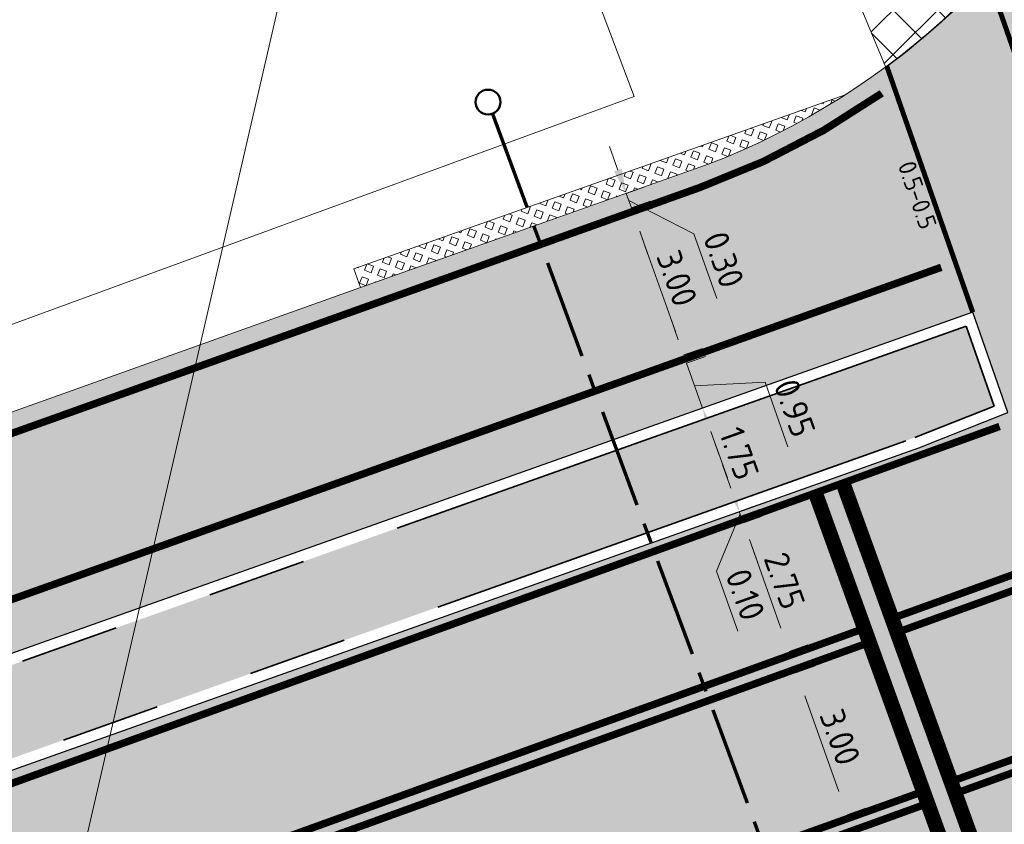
# Model space of a CAD drawing. Header units: metres. Extents: x 39929 to 50394, y 387420 to 399996.
# Tile 10 of 96: x 46617 to 46637, y 390915 to 390931. Entities that reach past the tile are written whole.
import ezdxf
from ezdxf.enums import TextEntityAlignment as Align

# ---------------------------------------------------------------- set-up
doc = ezdxf.new("R2010")
doc.units = ezdxf.units.M
for name, pattern in [('VH-RWSBAND-SO', [24, 10, -2, 2, -2, 2, -2, 2, -2]), ('VW-33_STREEP', [6, 3, -3]), ('VW-5050_STREEP', [1, 0.5, -0.5]), ('XX-CENTER', [8, 5, -1, 1, -1]), ('ZZ-CENTER-SO', [8, 5, -1, 1, -1])]:
    doc.linetypes.add(name, pattern=pattern)
for name, color, linetype, lineweight in [('B-WE-VH-GESLOTENVERHARDING_ASFALT-G', 10, 'Continuous', 18), ('N-WE-VH-HALFVERHARDING_GRASBETONSTEEN-A', 132, 'Continuous', 18), ('N-WE-VH-KANTOPSLUITING_TROTTOIRBAND_RWS_110 220-G', 210, 'VH-RWSBAND-SO', 35), ('N-WE-VH-KANTVERHARDING-SD', 7, 'Continuous', 25), ('N-WE-VH-VERHARDING_ASFALT_ROOD-A', 13, 'Continuous', 18), ('N-WE-VW-MARKERING_DWARS_OVERSTEEK_KANALISATIESTREEP50_010-G', 7, 'VW-5050_STREEP', 13), ('N-WE-VW-MARKERING_DWARS_STOPSTREEP_030-G', 7, 'Continuous', 25), ('N-WE-VW-MARKERING_LANGS_STREEP_33_015-G', 7, 'VW-33_STREEP', 35), ('N-WE-VW-MARKERING_LANGS_STREEP_DOORGETROKKEN_015-G', 7, 'Continuous', 35), ('Topo', 7, 'Continuous', 18), ('X-XX-AL-500-T25', 7, 'Continuous', 25), ('X-XX-AL-GRENS_WERK-G', 7, 'ZZ-WERKGRENS-SO', 18), ('X-XX-AL-T18', 10, 'Continuous', 18), ('X-XX-AL-T25', 7, 'Continuous', 25), ('X-XX-AL-T50', 7, 'Continuous', 50), ('X-XX-AL-TEKENBLAD_KADER_BLAD1-VIEWPORT-G', 1, 'Continuous', 18), ('X-XX-AL-VERWIJZING_DOORSNEDE-G', 7, 'ZZ-CENTER-SO', 18), ('X-XX-AL_500-M', 7, 'Continuous', 18)]:
    doc.layers.add(name, color=color, linetype=linetype, lineweight=lineweight)
doc.layers.add('B-WE-VW-MARKERING_PIJL-T', color=7, linetype='Continuous')
doc.layers.add('N-WE-VH-VERHARDING_ASFALT-A', color=251, linetype='Continuous', lineweight=18, transparency=0.25)
doc.layers.add('N-WE-VH-VERHARDING_ASFALT_FIETSPAD-A', color=151, linetype='Continuous', lineweight=18, transparency=0.25)
doc.styles.add('NLCS-ISO', font='NLCS-ISO.ttf')
doc.styles.add('NLCS-ISO-ANNOTATIVE-T25', font='NLCS-ISO.ttf', dxfattribs={"height": 2.5})
doc.styles.add('NLCS-ISO-T25', font='NLCS-ISO.ttf', dxfattribs={"height": 2.5})
doc.linetypes.add('ZZ-WERKGRENS-SO', pattern='A,2,-3,[137,NLCS.SHX,S=0.05,R=0,X=-0.55,Y=-0.675],-3,2', length=10)
doc.dimstyles.new('NLCS-ANNOTATIVE-T25-PIJL_l2_h1', dxfattribs={"dimtxt": 2.5, "dimasz": 2.5, "dimexe": 2, "dimexo": 2, "dimgap": 0.7, "dimtad": 1, "dimzin": 0, "dimdsep": 46, "dimtxsty": 'NLCS-ISO-ANNOTATIVE-T25', "dimcen": 0, "dimdle": 2, "dimclrd": 256, "dimclre": 256, "dimclrt": 256, "dimadec": 1, "dimazin": 0, "dimtfac": 1, "dimtofl": 0, "dimtmove": 1, "dimatfit": 0, "dimfxl": 2, "dimfxlon": 1, "dimtfillclr": 256, "dimtolj": 1, "dimtzin": 0, "dimlwd": 18, "dimlwe": 18, "dimarcsym": 0})
picture_1 = doc.add_image_def('image1.tif', size_in_pixel=(8000, 10000))

# ---------------------------------------------------------------- blocks, each defined once
blk = doc.blocks.new('vobul')
at = {"layer": 'B-WE-VW-MARKERING_PIJL-T'}
blk.add_hatch(color=256, dxfattribs=at).paths.add_polyline_path([(0, 0.07500000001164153), (4.599999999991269, 0.07500000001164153), (5.199999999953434, 0.6749999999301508), (3.999999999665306, 0.6749999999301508), (5.69999999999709, 0.9750000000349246), (7.499999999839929, 0.6749999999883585), (6.200000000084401, 0.6750000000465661), (5.449999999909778, -0.07500000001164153), (0, -0.07500000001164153)])
blk = doc.blocks.new('dwpbol2')
at = {"layer": 'X-XX-AL-VERWIJZING_DOORSNEDE-G', "linetype": 'Continuous', "lineweight": 50}
blk.add_circle((-0.2533393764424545, 0), 0.2533393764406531, dxfattribs=at)
blk = doc.blocks.new('*U156')
at = {"layer": 'X-XX-AL-VERWIJZING_DOORSNEDE-G', "color": 7, "linetype": 'XX-CENTER', "lineweight": 70, "ltscale": 2, "extrusion": (-0.9379811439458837, -0.3466862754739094, 0)}
blk.add_lwpolyline([(8.793565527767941e-13, 0), (119.6965897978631, 0), (132.1493305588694, 0)], dxfattribs=at)
at = {"layer": 'X-XX-AL-T25', "color": 7, "linetype": 'Continuous', "lineweight": 25, "xscale": 4.934092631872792, "yscale": 4.934092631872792, "zscale": 4.934092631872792, "rotation": 290.2847663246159}
blk.add_blockref('dwpbol2', (9.094947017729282e-12, 0), dxfattribs=at)
at = {"layer": 'X-XX-AL-T18', "style": 'NLCS-ISO'}
blk.add_attdef('777.07m.', (1.109414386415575, 0.1701726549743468), '', height=1.8, rotation=290.2847632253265, dxfattribs=at)
at = {"layer": 'X-XX-AL-T50', "style": 'NLCS-ISO'}
blk.add_attdef('77', text='', height=4.999999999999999, rotation=290.2847632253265, dxfattribs=at).set_placement((59.88407637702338, -118.7532861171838), align=Align.MIDDLE_CENTER)
blk = doc.blocks.new('*D194')
at = {"layer": 'Defpoints', "color": 0, "transparency": 16777216}
for p in [(46629.2487107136, 390927.0815735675), (46630.25350813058, 390924.2547364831), (46630.25350813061, 390924.2547364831)]:
    blk.add_point(p, dxfattribs=at)
at = {"layer": 'X-XX-AL_500-M', "lineweight": 18, "transparency": 16777216}
for p, q in [((46629.24871071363, 390927.0815735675), (46629.62560922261, 390927.2155418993)), ((46629.41617112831, 390926.6104504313), (46630.08604771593, 390924.7258596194)), ((46630.25350813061, 390924.2547364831), (46630.6304066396, 390924.3887048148))]:
    blk.add_line(p, q, dxfattribs=at)
at = {"layer": 'X-XX-AL_500-M', "transparency": 16777216}
for points in [[(46629.49469165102, 390926.6383605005), (46629.33765060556, 390926.5825403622), (46629.24871071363, 390927.0815735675)], [(46630.16456823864, 390924.7537696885), (46630.00752719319, 390924.6979495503), (46630.25350813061, 390924.2547364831)]]:
    blk.add_solid(points, dxfattribs=at)
at = {"layer": 'X-XX-AL_500-M', "transparency": 16777216, "insert": (46630.1185854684, 390925.7987741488), "char_height": 0.5, "attachment_point": 5, "rotation": 289.5677236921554, "style": 'NLCS-ISO-ANNOTATIVE-T25'}
blk.add_mtext('\\A1;3.00', dxfattribs=at)
blk = doc.blocks.new('*D195')
at = {"layer": 'Defpoints', "color": 0, "transparency": 16777216}
for p in [(46630.31272094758, 390924.0881506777), (46630.63428082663, 390923.1822667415), (46630.63428082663, 390923.1822667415)]:
    blk.add_point(p, dxfattribs=at)
at = {"layer": 'X-XX-AL_500-M', "lineweight": 18, "transparency": 16777216}
for p, q in [((46630.14546188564, 390924.5593453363), (46629.97820282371, 390925.0305399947)), ((46630.31272094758, 390924.0881506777), (46630.68967667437, 390924.2219579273)), ((46630.31272094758, 390924.0881506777), (46630.63428082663, 390923.1822667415)), ((46630.47350088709, 390923.6352087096), (46631.89163375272, 390923.7056585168)), ((46631.89163375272, 390923.7056585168), (46632.35326876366, 390922.4051612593)), ((46630.63428082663, 390923.1822667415), (46631.01123655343, 390923.3160739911)), ((46630.80153988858, 390922.711072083), (46630.9687989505, 390922.2398774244))]:
    blk.add_line(p, q, dxfattribs=at)
at = {"layer": 'X-XX-AL_500-M', "transparency": 16777216}
for points in [[(46630.22399432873, 390924.5872218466), (46630.06692944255, 390924.5314688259), (46630.31272094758, 390924.0881506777)], [(46630.88007233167, 390922.7389485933), (46630.72300744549, 390922.6831955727), (46630.63428082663, 390923.1822667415)]]:
    blk.add_solid(points, dxfattribs=at)
at = {"layer": 'X-XX-AL_500-M', "transparency": 16777216, "insert": (46632.48998309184, 390923.1858719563), "char_height": 0.5, "attachment_point": 5, "rotation": 289.5432379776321, "style": 'NLCS-ISO-ANNOTATIVE-T25'}
blk.add_mtext('\\A1;0.95', dxfattribs=at)
blk = doc.blocks.new('*D196')
at = {"layer": 'Defpoints', "color": 0, "transparency": 16777216}
for p in [(46631.37370589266, 390921.1020123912), (46631.40706470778, 390921.0093892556), (46631.40706470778, 390921.0093892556)]:
    blk.add_point(p, dxfattribs=at)
at = {"layer": 'X-XX-AL_500-M', "lineweight": 18, "transparency": 16777216}
for p, q in [((46631.20428102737, 390921.5724326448), (46631.03485616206, 390922.0428528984)), ((46631.37370589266, 390921.1020123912), (46631.75004209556, 390921.2375522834)), ((46631.37370589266, 390921.1020123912), (46631.40706470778, 390921.0093892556)), ((46631.40706470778, 390921.0093892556), (46631.78340091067, 390921.1449291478)), ((46631.39038530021, 390921.0557008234), (46630.91152235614, 390919.8976335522)), ((46631.57648957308, 390920.538969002), (46631.74591443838, 390920.0685487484)), ((46630.91152235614, 390919.8976335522), (46631.34525001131, 390918.6933577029))]:
    blk.add_line(p, q, dxfattribs=at)
at = {"layer": 'X-XX-AL_500-M', "transparency": 16777216}
for points in [[(46631.28268440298, 390921.6006701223), (46631.12587765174, 390921.5441951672), (46631.37370589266, 390921.1020123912)], [(46631.65489294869, 390920.5672064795), (46631.49808619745, 390920.5107315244), (46631.40706470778, 390921.0093892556)]]:
    blk.add_solid(points, dxfattribs=at)
at = {"layer": 'X-XX-AL_500-M', "transparency": 16777216, "insert": (46631.49531398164, 390919.4276470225), "char_height": 0.5, "attachment_point": 5, "rotation": 289.80680893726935, "style": 'NLCS-ISO-ANNOTATIVE-T25'}
blk.add_mtext('\\A1;0.10', dxfattribs=at)
blk = doc.blocks.new('*D197')
at = {"layer": 'Defpoints', "color": 0, "transparency": 16777216}
for p in [(46631.45582430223, 390920.8722119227), (46632.37629674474, 390918.2826096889), (46632.37629674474, 390918.2826096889)]:
    blk.add_point(p, dxfattribs=at)
at = {"layer": 'X-XX-AL_500-M', "lineweight": 18, "transparency": 16777216}
for p, q in [((46631.45582430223, 390920.8722119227), (46631.83272281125, 390921.0061802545)), ((46631.62328471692, 390920.4010887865), (46632.20883633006, 390918.7537328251)), ((46632.37629674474, 390918.2826096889), (46632.75319525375, 390918.4165780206))]:
    blk.add_line(p, q, dxfattribs=at)
at = {"layer": 'X-XX-AL_500-M', "transparency": 16777216}
for points in [[(46631.70180523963, 390920.4289988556), (46631.5447641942, 390920.3731787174), (46631.45582430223, 390920.8722119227)], [(46632.28735685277, 390918.7816428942), (46632.13031580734, 390918.725822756), (46632.37629674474, 390918.2826096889)]]:
    blk.add_solid(points, dxfattribs=at)
at = {"layer": 'X-XX-AL_500-M', "transparency": 16777216, "insert": (46632.28353656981, 390919.7080299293), "char_height": 0.5, "attachment_point": 5, "rotation": 289.5677236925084, "style": 'NLCS-ISO-ANNOTATIVE-T25'}
blk.add_mtext('\\A1;2.75', dxfattribs=at)
blk = doc.blocks.new('*D198')
at = {"layer": 'Defpoints', "color": 0, "transparency": 16777216}
for p in [(46632.52658230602, 390917.8598052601), (46633.54576839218, 390914.9924879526), (46633.54576839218, 390914.9924879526)]:
    blk.add_point(p, dxfattribs=at)
at = {"layer": 'X-XX-AL_500-M', "lineweight": 18, "transparency": 16777216}
for p, q in [((46632.52658230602, 390917.8598052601), (46632.90348081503, 390917.9937735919)), ((46632.69404272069, 390917.3886821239), (46633.3783079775, 390915.4636110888)), ((46633.54576839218, 390914.9924879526), (46633.9226669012, 390915.1264562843))]:
    blk.add_line(p, q, dxfattribs=at)
at = {"layer": 'X-XX-AL_500-M', "transparency": 16777216}
for points in [[(46632.7725632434, 390917.416592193), (46632.61552219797, 390917.3607720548), (46632.52658230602, 390917.8598052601)], [(46633.45682850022, 390915.4915211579), (46633.29978745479, 390915.4357010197), (46633.54576839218, 390914.9924879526)]]:
    blk.add_solid(points, dxfattribs=at)
at = {"layer": 'X-XX-AL_500-M', "transparency": 16777216, "insert": (46633.40365139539, 390916.5567657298), "char_height": 0.5, "attachment_point": 5, "rotation": 289.5677236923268, "style": 'NLCS-ISO-ANNOTATIVE-T25'}
blk.add_mtext('\\A1;3.00', dxfattribs=at)
blk = doc.blocks.new('*D201')
at = {"layer": 'Defpoints', "color": 0, "transparency": 16777216}
for p in [(46630.70835055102, 390922.9751099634), (46631.30041038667, 390921.3094441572), (46631.30041038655, 390921.3094441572)]:
    blk.add_point(p, dxfattribs=at)
at = {"layer": 'X-XX-AL_500-M', "lineweight": 18, "transparency": 16777216}
for p, q in [((46630.70835055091, 390922.9751099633), (46630.33145204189, 390922.8411416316)), ((46630.87581096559, 390922.5039868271), (46631.13294997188, 390921.7805672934)), ((46631.30041038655, 390921.3094441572), (46630.92351187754, 390921.1754758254))]:
    blk.add_line(p, q, dxfattribs=at)
at = {"layer": 'X-XX-AL_500-M', "transparency": 16777216}
for points in [[(46630.9543314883, 390922.5318968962), (46630.79729044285, 390922.4760767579), (46630.70835055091, 390922.9751099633)], [(46631.2114704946, 390921.8084773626), (46631.05442944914, 390921.7526572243), (46631.30041038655, 390921.3094441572)]]:
    blk.add_solid(points, dxfattribs=at)
at = {"layer": 'X-XX-AL_500-M', "transparency": 16777216, "insert": (46631.371856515, 390922.2728961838), "char_height": 0.5, "attachment_point": 5, "rotation": 289.5677236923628, "style": 'NLCS-ISO-ANNOTATIVE-T25'}
blk.add_mtext('\\A1;1.75', dxfattribs=at)
blk = doc.blocks.new('*D202')
at = {"layer": 'Defpoints', "color": 0, "transparency": 16777216}
for p in [(46629.09668056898, 390927.5092861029), (46629.19981747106, 390927.219126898), (46629.19981747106, 390927.219126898)]:
    blk.add_point(p, dxfattribs=at)
at = {"layer": 'X-XX-AL_500-M', "lineweight": 18, "transparency": 16777216}
for p, q in [((46628.9292201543, 390927.9804092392), (46628.7617597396, 390928.4515323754)), ((46629.09668056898, 390927.5092861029), (46629.47357907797, 390927.6432544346)), ((46629.09668056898, 390927.5092861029), (46629.19981747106, 390927.219126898)), ((46629.14824902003, 390927.3642065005), (46630.46108898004, 390926.6942569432)), ((46629.19981747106, 390927.219126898), (46629.57671598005, 390927.3530952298)), ((46629.36727788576, 390926.7480037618), (46629.53473830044, 390926.2768806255)), ((46630.46108898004, 390926.6942569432), (46630.92327972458, 390925.3939570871))]:
    blk.add_line(p, q, dxfattribs=at)
at = {"layer": 'X-XX-AL_500-M', "transparency": 16777216}
for points in [[(46629.00774067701, 390928.0083193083), (46628.85069963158, 390927.95249917), (46629.09668056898, 390927.5092861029)], [(46629.44579840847, 390926.7759138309), (46629.28875736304, 390926.7200936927), (46629.19981747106, 390927.219126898)]]:
    blk.add_solid(points, dxfattribs=at)
at = {"layer": 'X-XX-AL_500-M', "transparency": 16777216, "insert": (46631.05966039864, 390926.1747261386), "char_height": 0.5, "attachment_point": 5, "rotation": 289.5677236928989, "style": 'NLCS-ISO-ANNOTATIVE-T25'}
blk.add_mtext('\\A1;0.30', dxfattribs=at)

msp = doc.modelspace()

# ---------------------------------------------------------------- hatches: boundary and pattern name
at = {"layer": 'N-WE-VH-HALFVERHARDING_GRASBETONSTEEN-A'}
h = msp.add_hatch(dxfattribs=at)
h.set_pattern_fill('AVH-GRASBETONSTEEN_02-SO', color=256, scale=0.2, angle=114, style=0, pattern_type=2)
h.set_pattern_definition([(159, (46622.80113883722, 390926.8040746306), (-0.1003430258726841, -0.2614025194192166), [0.14, -0.14]), (249, (46622.80113883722, 390926.8040746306), (0.2614025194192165, -0.1003430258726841), [0.14, -0.14]), (159, (46622.75096780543, 390926.6733746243), (-0.1003430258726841, -0.2614025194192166), [0.14, -0.14]), (249, (46622.67043883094, 390926.8542456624), (0.2614025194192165, -0.1003430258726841), [0.14, -0.14])])
edge = h.paths.add_edge_path()
edge.add_arc((46625.39051364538, 390942.1091466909), 14.9999999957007, 289.4824616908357, 302.7439372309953)
edge.add_line((46633.50379574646, 390929.4927029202), (46623.61159268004, 390925.9930974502))
edge.add_line((46623.61159268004, 390925.9930974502), (46623.745, 390925.616))
edge.add_line((46623.745, 390925.616), (46630.393288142, 390927.9679923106))
at = {"layer": 'N-WE-VH-VERHARDING_ASFALT-A', "transparency": 33554508}
h = msp.add_hatch(color=256, dxfattribs=at)
h.dxf.hatch_style = 1
edge = h.paths.add_edge_path()
edge.add_line((46640.00946906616, 390979.1674107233), (46652.77501010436, 390952.8742997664))
edge.add_arc((46665.36914038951, 390958.9888629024), 13.9999999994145, 205.8969887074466, 234.5023765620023)
edge.add_arc((46670.29382563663, 390971.7654526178), 27.47393143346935, 241.6313207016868, 261.7562161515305)
edge.add_line((46666.35446906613, 390944.5754107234), (46669.86046907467, 390945.7274107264))
edge.add_line((46669.86046907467, 390945.7274107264), (46732.63946906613, 390968.3094107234))
edge.add_line((46732.63946906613, 390968.3094107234), (46763.47925983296, 390976.712603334))
edge.add_line((46763.47925983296, 390976.712603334), (46775.14476814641, 390980.6629153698))
edge.add_line((46775.14476814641, 390980.6629153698), (46780.35391681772, 390982.7094267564))
edge.add_line((46780.35391681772, 390982.7094267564), (46784.6131450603, 390972.7095501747))
edge.add_line((46784.6131450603, 390972.7095501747), (46765.25546906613, 390963.7534107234))
edge.add_line((46765.25546906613, 390963.7534107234), (46746.90346906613, 390956.3954107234))
edge.add_line((46746.90346906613, 390956.3954107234), (46715.44363848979, 390944.2899245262))
edge.add_line((46715.44363848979, 390944.2899245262), (46699.88596906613, 390938.6079107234))
edge.add_line((46699.88596906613, 390938.6079107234), (46675.75346906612, 390929.6364107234))
edge.add_arc((46683.18770045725, 390916.6688422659), 14.94742881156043, 119.8253958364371, 187.8535213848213)
edge.add_line((46668.38046906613, 390914.6264107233), (46672.62946906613, 390899.0344107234))
edge.add_arc((46652.09616324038, 390892.0147268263), 21.70006014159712, 1.3846390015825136, 18.873925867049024, ccw=False)
edge.add_arc((46684.94812169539, 390893.3246390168), 11.1858520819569, 184.0270238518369, 241.351260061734)
edge.add_line((46679.58519287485, 390883.5082098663), (46679.62881555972, 390883.4846419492))
edge.add_arc((46681.68136701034, 390887.5660925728), 4.56850157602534, 243.3022896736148, 281.6317180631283)
edge.add_line((46682.60246906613, 390883.0914107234), (46684.29597308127, 390878.8840029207))
edge.add_line((46684.29597308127, 390878.8840029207), (46679.83758672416, 390876.8336503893))
edge.add_line((46679.83758672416, 390876.8336503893), (46677.06246906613, 390875.5574107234))
edge.add_line((46677.06246906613, 390875.5574107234), (46676.30146906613, 390875.1844107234))
edge.add_line((46676.30146906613, 390875.1844107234), (46675.59546906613, 390874.7514107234))
edge.add_line((46675.59546906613, 390874.7514107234), (46674.13746906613, 390873.6954107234))
edge.add_line((46674.13746906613, 390873.6954107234), (46672.79746906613, 390872.4934107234))
edge.add_line((46672.79746906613, 390872.4934107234), (46671.58946906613, 390871.1594107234))
edge.add_line((46671.58946906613, 390871.1594107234), (46670.52646906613, 390869.7074107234))
edge.add_line((46670.52646906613, 390869.7074107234), (46669.62046906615, 390868.1524107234))
edge.add_line((46669.62046906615, 390868.1524107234), (46659.55946906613, 390871.0414107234))
edge.add_line((46659.55946906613, 390871.0414107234), (46659.93504096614, 390876.4429725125))
edge.add_line((46659.93504096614, 390876.4429725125), (46659.70446906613, 390876.4604107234))
edge.add_line((46659.70446906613, 390876.4604107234), (46662.56346906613, 390877.7984107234))
edge.add_line((46662.56346906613, 390877.7984107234), (46663.38746906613, 390877.9834107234))
edge.add_line((46663.38746906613, 390877.9834107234), (46663.52146906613, 390881.2374107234))
edge.add_arc((46634.85444241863, 390883.4367109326), 28.75126672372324, 355.6129295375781, 383.175009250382)
edge.add_line((46661.28568541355, 390894.7515123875), (46657.82958011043, 390902.0274811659))
edge.add_arc((46633.90212436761, 390891.545919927), 26.12252408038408, 23.65610213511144, 41.73996811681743)
edge.add_arc((46642.89351012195, 390899.5682105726), 14.07253798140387, 41.73996811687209, 107.8216303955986)
edge.add_line((46638.58654327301, 390912.9654625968), (46625.65689584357, 390908.2915713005))
edge.add_line((46625.65689584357, 390908.2915713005), (46614.23201399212, 390904.1616322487))
edge.add_line((46614.23201399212, 390904.1616322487), (46590.93747197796, 390895.7409728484))
edge.add_line((46590.93747197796, 390895.7409728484), (46567.17412262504, 390887.1508459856))
edge.add_line((46567.17412262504, 390887.1508459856), (46562.20546906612, 390885.5639107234))
edge.add_line((46562.20546906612, 390885.5639107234), (46548.51396906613, 390882.0149107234))
edge.add_line((46548.51396906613, 390882.0149107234), (46533.29404193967, 390878.2356543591))
edge.add_line((46533.29404193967, 390878.2356543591), (46525.73468531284, 390875.6607501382))
edge.add_line((46525.73468531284, 390875.6607501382), (46518.5480596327, 390873.0706859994))
edge.add_line((46518.5480596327, 390873.0706859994), (46511.85106108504, 390870.6584813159))
edge.add_line((46511.85106108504, 390870.6584813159), (46508.16348493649, 390880.9295022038))
edge.add_line((46508.16348493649, 390880.9295022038), (46520.29246906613, 390886.3494107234))
edge.add_line((46520.29246906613, 390886.3494107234), (46530.24546906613, 390890.8464107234))
edge.add_line((46530.24546906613, 390890.8464107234), (46534.74846906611, 390892.7974107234))
edge.add_line((46534.74846906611, 390892.7974107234), (46540.28646906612, 390894.9214107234))
edge.add_line((46540.28646906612, 390894.9214107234), (46548.46646906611, 390898.0524107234))
edge.add_line((46548.46646906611, 390898.0524107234), (46555.57196906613, 390900.7604107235))
edge.add_line((46555.57196906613, 390900.7604107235), (46568.72796906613, 390905.7084107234))
edge.add_line((46568.72796906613, 390905.7084107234), (46583.65716010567, 390911.235745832))
edge.add_line((46583.65716010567, 390911.235745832), (46593.58446906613, 390914.8034107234))
edge.add_line((46593.58446906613, 390914.8034107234), (46605.75546906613, 390919.1774107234))
edge.add_line((46605.75546906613, 390919.1774107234), (46623.74746906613, 390925.6084107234))
edge.add_line((46623.74746906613, 390925.6084107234), (46630.39575720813, 390927.9604030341))
edge.add_arc((46625.39298270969, 390942.1015574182), 14.99999999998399, 289.4824616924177, 380.32578257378)
edge.add_line((46639.45897353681, 390947.3119222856), (46636.13146906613, 390956.2949107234))
edge.add_line((46636.13146906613, 390956.2949107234), (46633.99846906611, 390962.0834107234))
edge.add_line((46633.99846906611, 390962.0834107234), (46633.52846906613, 390963.7374107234))
edge.add_line((46633.52846906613, 390963.7374107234), (46632.34396906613, 390969.5104107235))
edge.add_line((46632.34396906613, 390969.5104107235), (46631.15946906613, 390975.2834107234))
edge.add_line((46631.15946906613, 390975.2834107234), (46630.16946906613, 390979.5524107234))
edge.add_line((46630.16946906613, 390979.5524107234), (46629.70846906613, 390981.7884107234))
edge.add_line((46629.70846906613, 390981.7884107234), (46628.64646906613, 390986.0194107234))
edge.add_line((46628.64646906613, 390986.0194107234), (46627.75946906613, 390988.6734107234))
edge.add_line((46627.75946906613, 390988.6734107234), (46626.28546906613, 390992.5694107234))
edge.add_line((46626.28546906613, 390992.5694107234), (46624.91746906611, 390995.5884107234))
edge.add_line((46624.91746906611, 390995.5884107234), (46623.55246906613, 390998.6094107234))
edge.add_line((46623.55246906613, 390998.6094107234), (46622.03695151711, 391001.7043362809))
edge.add_line((46622.03695151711, 391001.7043362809), (46620.51246906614, 391004.6824107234))
edge.add_line((46620.51246906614, 391004.6824107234), (46627.09856501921, 391008.053846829))
edge.add_line((46627.09856501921, 391008.053846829), (46627.42346906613, 391007.4534107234))
edge.add_line((46627.42346906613, 391007.4534107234), (46628.55246906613, 391005.2479107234))
edge.add_line((46628.55246906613, 391005.2479107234), (46629.68146906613, 391003.0424107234))
edge.add_line((46629.68146906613, 391003.0424107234), (46630.18492426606, 391001.7906653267))
edge.add_line((46630.18492426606, 391001.7906653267), (46630.97146298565, 391000.0610896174))
edge.add_line((46630.97146298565, 391000.0610896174), (46631.87946906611, 390998.0644107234))
edge.add_line((46631.87946906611, 390998.0644107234), (46634.00046906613, 390993.0654107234))
edge.add_line((46634.00046906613, 390993.0654107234), (46634.95546906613, 390990.6304107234))
edge.add_line((46634.95546906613, 390990.6304107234), (46637.05960722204, 390985.8591926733))
edge.add_line((46637.05960722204, 390985.8591926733), (46640.00946898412, 390979.1674109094))
edge = h.paths.add_edge_path(flags=16)
edge.add_line((46672.73802029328, 390935.706963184), (46735.94370532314, 390958.4413576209))
edge.add_line((46735.94370532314, 390958.4413576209), (46738.89146906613, 390959.8394107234))
edge.add_line((46738.89146906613, 390959.8394107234), (46761.47846906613, 390970.5584107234))
edge.add_line((46761.47846906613, 390970.5584107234), (46780.67784969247, 390978.1870370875))
edge.add_arc((46781.04710602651, 390977.2577095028), 0.9999999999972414, -66.26990431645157, 111.6697607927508, ccw=False)
edge.add_line((46781.44953471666, 390976.3422581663), (46761.79546906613, 390967.7024107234))
edge.add_line((46761.79546906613, 390967.7024107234), (46743.34846906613, 390960.1904107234))
edge.add_line((46743.34846906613, 390960.1904107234), (46739.37246906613, 390958.5534107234))
edge.add_line((46739.37246906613, 390958.5534107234), (46736.81646906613, 390957.5014107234))
edge.add_line((46736.81646906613, 390957.5014107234), (46713.02146906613, 390948.2014107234))
edge.add_line((46713.02146906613, 390948.2014107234), (46689.09546906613, 390939.3114107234))
edge.add_line((46689.09546906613, 390939.3114107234), (46673.40744003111, 390933.7912498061))
edge.add_line((46673.40744003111, 390933.7912498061), (46672.73802029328, 390935.706963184))
edge = h.paths.add_edge_path(flags=16)
edge.add_line((46660.57362526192, 390915.3085256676), (46659.87314806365, 390917.3850810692))
edge.add_arc((46645.66001695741, 390912.5906150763), 15.00000000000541, 18.64061480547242, 28.8343923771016)
edge.add_arc((46658.3359879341, 390919.5692008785), 0.5299999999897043, 28.83439237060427, 180.5974005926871)
edge.add_arc((46672.80520139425, 390919.7200711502), 14.99999999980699, 180.5974005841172, 198.6406148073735)
edge.add_line((46658.59207028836, 390914.9256051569), (46658.67854111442, 390914.6692635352))
edge.add_line((46658.67854111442, 390914.6692635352), (46660.57362526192, 390915.3085256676))
edge = h.paths.add_edge_path(flags=16)
edge.add_line((46663.77053100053, 390899.574126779), (46659.6374343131, 390911.826637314))
edge.add_line((46659.6374343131, 390911.826637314), (46661.53251846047, 390912.4658994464))
edge.add_line((46661.53251846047, 390912.4658994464), (46665.66561514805, 390900.2133889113))
edge.add_arc((46664.71807307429, 390899.8937578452), 1.000000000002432, -161.35938519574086, 18.6406148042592, ccw=False)
edge = h.paths.add_edge_path(flags=16)
edge.add_line((46538.59046906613, 390884.9494107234), (46551.17846906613, 390890.8074107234))
edge.add_line((46551.17846906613, 390890.8074107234), (46564.48546906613, 390897.0004107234))
edge.add_line((46564.48546906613, 390897.0004107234), (46580.77546906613, 390903.0284107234))
edge.add_line((46580.77546906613, 390903.0284107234), (46587.09293411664, 390905.2969406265))
edge.add_line((46587.09293411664, 390905.2969406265), (46602.76446906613, 390910.9244107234))
edge.add_line((46602.76446906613, 390910.9244107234), (46634.98846906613, 390922.3784107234))
edge.add_line((46634.98846906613, 390922.3784107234), (46636.78246906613, 390923.0894107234))
edge.add_line((46636.78246906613, 390923.0894107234), (46636.07846906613, 390925.1064107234))
edge.add_line((46636.07846906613, 390925.1064107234), (46633.83346906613, 390924.3094107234))
edge.add_line((46633.83346906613, 390924.3094107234), (46602.66446906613, 390913.2454107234))
edge.add_line((46602.66446906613, 390913.2454107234), (46578.46746906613, 390904.3394107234))
edge.add_line((46578.46746906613, 390904.3394107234), (46555.02846906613, 390895.5864107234))
edge.add_line((46555.02846906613, 390895.5864107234), (46550.11546906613, 390893.6484107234))
edge.add_line((46550.11546906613, 390893.6484107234), (46535.89946906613, 390888.0394107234))
edge.add_line((46535.89946906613, 390888.0394107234), (46532.43346906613, 390886.6714107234))
edge.add_line((46532.43346906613, 390886.6714107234), (46511.85258441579, 390877.6785613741))
edge.add_arc((46512.25298137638, 390876.7622195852), 1.000000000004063, 113.6029967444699, 201.8071917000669)
edge.add_line((46511.32454217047, 390876.3907352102), (46511.40084629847, 390876.2000307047))
edge.add_arc((46512.32928550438, 390876.5715150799), 1.000000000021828, 201.8071917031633, 289.7728404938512)
edge.add_line((46512.66757738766, 390875.6304738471), (46538.59046906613, 390884.9494107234))
edge = h.paths.add_edge_path(flags=16)
edge.add_line((46641.79990831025, 390924.9511014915), (46639.16147698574, 390923.9700125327))
edge.add_line((46639.16147698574, 390923.9700125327), (46638.46748398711, 390925.8457485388))
edge.add_line((46638.46748398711, 390925.8457485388), (46641.10914564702, 390926.8280263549))
edge.add_line((46641.10914564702, 390926.8280263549), (46641.10914585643, 390926.828026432))
edge.add_arc((46641.45452708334, 390925.8895639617), 0.9999999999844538, -69.79493099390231, 110.20506900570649, ccw=False)
edge = h.paths.add_edge_path(flags=16)
edge.add_line((46648.33310038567, 390941.5141236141), (46651.1430848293, 390942.5348518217))
edge.add_arc((46636.56371992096, 390939.0075130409), 15.00000000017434, -0.42353887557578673, 13.600813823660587, ccw=False)
edge.add_arc((46650.56333741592, 390938.9040239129), 1.000000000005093, 210.1829918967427, 359.57646112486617, ccw=False)
edge.add_arc((46662.665274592, 390945.9427110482), 15.00000000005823, 197.7577777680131, 210.1829919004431, ccw=False)
edge.add_line((46648.37995849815, 390941.3678073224), (46648.33310038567, 390941.5141236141))
edge = h.paths.add_edge_path(flags=16)
edge.add_arc((46645.92760706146, 390952.2224406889), 0.7399999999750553, 26.376372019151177, 36.90482485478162, ccw=False)
edge = h.paths.add_edge_path(flags=16)
edge.add_line((46671.04419371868, 390932.9756763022), (46669.6924693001, 390932.5034108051))
edge.add_line((46669.6924693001, 390932.5034108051), (46669.69246908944, 390932.5034107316))
edge.add_arc((46669.36259279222, 390933.4474348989), 0.9999999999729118, 109.26126741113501, 289.2612674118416, ccw=False)
edge.add_line((46669.03271649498, 390934.3914590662), (46670.38441746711, 390934.8637924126))
edge.add_line((46670.38441746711, 390934.8637924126), (46671.04417003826, 390932.9757440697))
at = {"layer": 'N-WE-VH-VERHARDING_ASFALT_FIETSPAD-A', "transparency": 33554508}
h = msp.add_hatch(dxfattribs=at)
h.set_pattern_fill('ANSI37', color=256, scale=0.2)
h.set_pattern_definition([(45, (0, 0), (-0.4490128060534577, 0.4490128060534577), []), (135, (0, 0), (-0.4490128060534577, -0.4490128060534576), [])])
edge = h.paths.add_edge_path()
edge.add_line((46628.73588892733, 390937.3153098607), (46629.7010374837, 390934.6096978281))
edge.add_line((46629.7010374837, 390934.6096978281), (46632.07199999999, 390935.478))
edge.add_line((46632.07199999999, 390935.478), (46634.32440244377, 390930.0482628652))
edge.add_arc((46625.398851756, 390942.107050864), 15.00266053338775, 306.507726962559, 318.3656439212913)
edge.add_line((46636.61183796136, 390932.1396658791), (46636.47891016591, 390932.3796279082))
edge.add_line((46636.47891016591, 390932.3796279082), (46636.336, 390932.698))
edge.add_line((46636.336, 390932.698), (46635.675, 390934.856))
edge.add_line((46635.675, 390934.856), (46635.703, 390935.417))
edge.add_line((46635.703, 390935.417), (46635.82199999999, 390935.967))
edge.add_line((46635.82199999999, 390935.967), (46636.028, 390936.489))
edge.add_line((46636.028, 390936.489), (46636.318, 390936.971))
edge.add_line((46636.318, 390936.971), (46636.682, 390937.399))
edge.add_line((46636.682, 390937.399), (46638.25214288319, 390937.988856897))
edge.add_line((46638.25214288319, 390937.988856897), (46639.45, 390938.318))
edge.add_line((46639.45, 390938.318), (46639.924, 390938.468))
edge.add_arc((46627.02904688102, 390941.9445954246), 13.35539335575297, 344.9113073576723, 357.3818659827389)
edge.add_line((46640.37049937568, 390941.3345322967), (46636.033, 390939.881))
edge.add_line((46636.033, 390939.881), (46635.953, 390940.5))
edge.add_line((46635.953, 390940.5), (46636.2625, 390942.5645))
edge.add_line((46636.2625, 390942.5645), (46636.413, 390944.04))
edge.add_line((46636.413, 390944.04), (46636.474, 390945.5725))
edge.add_line((46636.474, 390945.5725), (46636.48599999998, 390946.1))
edge.add_line((46636.48599999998, 390946.1), (46636.413, 390947.082))
edge.add_line((46636.413, 390947.082), (46636.241, 390948.468))
edge.add_line((46636.241, 390948.468), (46636.01879855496, 390949.6817819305))
edge.add_line((46636.01879855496, 390949.6817819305), (46635.051, 390953.759))
edge.add_line((46635.051, 390953.759), (46634.087, 390957.818))
edge.add_line((46634.087, 390957.818), (46633.478, 390960.761))
edge.add_line((46633.478, 390960.761), (46632.73450000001, 390963.896))
edge.add_line((46632.73450000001, 390963.896), (46631.991, 390967.031))
edge.add_line((46631.991, 390967.031), (46631.13, 390970.233))
edge.add_line((46631.13, 390970.233), (46630.49659163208, 390975.0523467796))
edge.add_line((46630.49659163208, 390975.0523467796), (46629.70599999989, 390981.7960000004))
edge.add_line((46629.70599999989, 390981.7960000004), (46629.175, 390983.9115))
edge.add_line((46629.175, 390983.9115), (46628.644, 390986.027))
edge.add_line((46628.644, 390986.027), (46627.757, 390988.681))
edge.add_line((46627.757, 390988.681), (46626.44789534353, 390992.1411572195))
edge.add_line((46626.44789534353, 390992.1411572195), (46626.283, 390992.577))
edge.add_line((46626.283, 390992.577), (46624.91499999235, 390995.5960000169))
edge.add_line((46624.91499999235, 390995.5960000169), (46625.2925, 390992.111))
edge.add_line((46625.2925, 390992.111), (46625.66999999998, 390988.626))
edge.add_line((46625.66999999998, 390988.626), (46626.3215, 390984.7615))
edge.add_line((46626.3215, 390984.7615), (46627.05332941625, 390980.4205103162))
edge.add_line((46627.05332941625, 390980.4205103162), (46627.709, 390975.695))
edge.add_line((46627.709, 390975.695), (46628.396, 390971.132))
edge.add_line((46628.396, 390971.132), (46629.255, 390967.648))
edge.add_line((46629.255, 390967.648), (46629.574, 390966.323))
edge.add_line((46629.574, 390966.323), (46631.6215, 390957.586))
edge.add_line((46631.6215, 390957.586), (46633.669, 390948.849))
edge.add_line((46633.669, 390948.849), (46633.86700000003, 390946.352))
edge.add_line((46633.86700000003, 390946.352), (46633.72, 390943.506))
edge.add_line((46633.72, 390943.506), (46632.69, 390940.022))
edge.add_line((46632.69, 390940.022), (46630.531, 390937.961))
edge.add_line((46630.531, 390937.961), (46628.73588892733, 390937.3153098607))
at = {"layer": 'N-WE-VH-VERHARDING_ASFALT_ROOD-A'}
h = msp.add_hatch(color=256, dxfattribs=at)
h.dxf.hatch_style = 1
edge = h.paths.add_edge_path()
edge.add_arc((46512.25051231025, 390876.7698088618), 0.7800000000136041, 113.6029967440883, 201.8071916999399)
edge.add_line((46511.52632972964, 390876.4800510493), (46511.60263385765, 390876.2893465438))
edge.add_arc((46512.32681643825, 390876.5791043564), 0.7799999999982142, 201.8071916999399, 289.7728404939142)
edge.add_line((46512.59068410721, 390875.8450921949), (46538.50420592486, 390885.1606607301))
edge.add_line((46538.50420592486, 390885.1606607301), (46551.08317864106, 390891.0144597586))
edge.add_line((46551.08317864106, 390891.0144597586), (46564.39827249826, 390897.2112265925))
edge.add_line((46564.39827249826, 390897.2112265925), (46580.69764775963, 390903.2426958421))
edge.add_line((46580.69764775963, 390903.2426958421), (46602.68798291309, 390911.1391752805))
edge.add_line((46602.68798291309, 390911.1391752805), (46634.90860545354, 390922.5919747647))
edge.add_line((46634.90860545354, 390922.5919747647), (46636.50273960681, 390923.2237637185))
edge.add_line((46636.50273960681, 390923.2237637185), (46635.94117342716, 390924.8326827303))
edge.add_line((46635.94117342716, 390924.8326827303), (46633.90460191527, 390924.1096771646))
edge.add_line((46633.90460191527, 390924.1096771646), (46602.73679446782, 390913.0461004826))
edge.add_line((46602.73679446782, 390913.0461004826), (46578.54147776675, 390904.1407200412))
edge.add_line((46578.54147776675, 390904.1407200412), (46555.10485312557, 390895.3886070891))
edge.add_line((46555.10485312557, 390895.3886070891), (46550.19372826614, 390893.4513467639))
edge.add_line((46550.19372826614, 390893.4513467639), (46535.97774451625, 390887.8423531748))
edge.add_line((46535.97774451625, 390887.8423531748), (46532.51545535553, 390886.4758178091))
edge.add_line((46532.51545535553, 390886.4758178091), (46511.93820268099, 390877.4845554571))
at = {"layer": 'X-XX-AL-TEKENBLAD_KADER_BLAD1-VIEWPORT-G'}
h = msp.add_hatch(dxfattribs=at)
h.set_pattern_fill('ANSI31', color=256, scale=10, angle=32)
h.set_pattern_definition([(76.99999999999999, (0, 0), (-30.93624955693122, 7.142195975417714), [])])
h.paths.add_polyline_path([(46522.06202968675, 390772.8303385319), (46842.78375149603, 390889.0559810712), (46773.52836846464, 391080.1644594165), (46452.80664665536, 390963.9388168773)])

# ---------------------------------------------------------------- linework, layer by layer
at = {"layer": 'B-WE-VH-GESLOTENVERHARDING_ASFALT-G', "flags": 128}
for points in [[(46605.753, 390919.185), (46623.745, 390925.616), (46630.393288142, 390927.9679923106, 0.4185311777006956), (46639.45650447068, 390947.3195115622)], [(46632.07199999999, 390935.478), (46634.32440244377, 390930.0482628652, 0.05178614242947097), (46636.61183796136, 390932.1396658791)]]:
    msp.add_lwpolyline(points, format="xyb", dxfattribs=at)
at = {"layer": 'N-WE-VH-HALFVERHARDING_GRASBETONSTEEN-A', "flags": 128}
for points in [[(46623.61159268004, 390925.9930974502), (46633.50379574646, 390929.4927029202)], [(46623.61159268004, 390925.9930974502), (46623.745, 390925.616)]]:
    msp.add_lwpolyline(points, dxfattribs=at)
at = {"layer": 'N-WE-VH-KANTOPSLUITING_TROTTOIRBAND_RWS_110 220-G'}
msp.add_lwpolyline([(46511.93820268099, 390877.4845554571, 0.4050630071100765), (46511.52632972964, 390876.4800510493), (46511.60263385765, 390876.2893465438, 0.4038518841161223), (46512.59068410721, 390875.8450921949), (46538.50420592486, 390885.1606607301), (46551.08317864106, 390891.0144597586), (46564.39827249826, 390897.2112265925), (46580.69764775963, 390903.2426958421), (46602.68798291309, 390911.1391752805), (46634.90860545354, 390922.5919747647), (46636.50273960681, 390923.2237637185), (46635.94117342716, 390924.8326827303), (46633.90460191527, 390924.1096771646), (46602.73679446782, 390913.0461004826), (46578.54147776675, 390904.1407200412), (46555.10485312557, 390895.3886070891), (46550.19372826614, 390893.4513467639), (46535.97774451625, 390887.8423531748), (46532.51545535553, 390886.4758178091)], format="xyb", close=True, dxfattribs=at)
at = {"layer": 'N-WE-VH-KANTVERHARDING-SD', "flags": 128}
msp.add_lwpolyline([(46538.588, 390884.957), (46551.176, 390890.815), (46564.483, 390897.008), (46580.773, 390903.036), (46587.09046505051, 390905.3045299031), (46602.762, 390910.932), (46634.986, 390922.386), (46636.78, 390923.097), (46636.78, 390923.097), (46636.076, 390925.114), (46633.831, 390924.317), (46602.662, 390913.253), (46578.465, 390904.347), (46555.026, 390895.594), (46550.113, 390893.656), (46535.897, 390888.047), (46532.431, 390886.679), (46511.85011534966, 390877.6861506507, 0.4050630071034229), (46511.32207310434, 390876.3983244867), (46511.39837723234, 390876.2076199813, 0.4038518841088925), (46512.66510832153, 390875.6380631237)], format="xyb", close=True, dxfattribs=at)
at = {"layer": 'N-WE-VW-MARKERING_DWARS_OVERSTEEK_KANALISATIESTREEP50_010-G', "const_width": 0.1, "flags": 128}
for points in [[(46636.37758164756, 390931.8822044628), (46638.48207024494, 390925.8596796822)], [(46634.34583074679, 390930.0641523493), (46636.0756377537, 390925.113873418)]]:
    msp.add_lwpolyline(points, dxfattribs=at)
at = {"layer": 'N-WE-VW-MARKERING_DWARS_STOPSTREEP_030-G', "const_width": 0.3, "flags": 128}
for points in [[(46636.70804465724, 390912.6936418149), (46633.4615085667, 390921.6747165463)], [(46636.15366311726, 390912.4932404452), (46632.90712672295, 390921.4743160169)]]:
    msp.add_lwpolyline(points, dxfattribs=at)
at = {"layer": 'N-WE-VW-MARKERING_LANGS_STREEP_33_015-G', "const_width": 0.15, "flags": 128}
for points in [[(46634.24262124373, 390929.5269096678, -0.06745247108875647), (46630.57595374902, 390927.6272687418), (46588.74539138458, 390912.6743430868, 0.003065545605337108), (46562.2802261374, 390902.8912734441), (46540.41439948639, 390894.5773887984, 0.01929886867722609), (46530.39704523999, 390890.5121006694), (46509.23309625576, 390880.9966869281)], [(46629.22801981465, 390927.1454307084), (46588.74539138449, 390912.6743430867, 0.003065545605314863), (46562.28022613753, 390902.8912734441), (46540.41439948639, 390894.5773887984, 0.01929886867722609), (46530.39704523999, 390890.5121006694), (46507.37677089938, 390880.1620740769)]]:
    msp.add_lwpolyline(points, format="xyb", dxfattribs=at)
msp.add_lwpolyline([(46634.68420123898, 390929.0958198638), (46634.68369200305, 390929.0956378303)], dxfattribs=at)
at = {"layer": 'N-WE-VW-MARKERING_LANGS_STREEP_DOORGETROKKEN_015-G', "const_width": 0.15, "flags": 128}
for points in [[(46634.68369200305, 390929.0956378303), (46634.6842011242, 390929.0958201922)], [(46509.83447637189, 390873.3166169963), (46517.39286174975, 390876.2769025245), (46531.0311952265, 390881.1921659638), (46551.27093093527, 390890.611007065), (46564.29261734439, 390896.6712237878), (46636.6149914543, 390922.8146522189)], [(46634.44733298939, 390918.9475751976), (46637.52395017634, 390920.059730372)], [(46634.54931998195, 390918.6654428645), (46637.62291872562, 390919.7765069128)], [(46619.64528456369, 390913.5968364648), (46633.89295144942, 390918.747173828)], [(46619.74727155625, 390913.3147041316), (46633.99493844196, 390918.4650414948)], [(46635.63515691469, 390915.6616313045), (46638.67960438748, 390916.7525344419)], [(46635.72217039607, 390915.4209210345), (46638.7610570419, 390916.5194371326)], [(46620.81813497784, 390910.3523146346), (46635.08021457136, 390915.4627813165)], [(46620.92012197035, 390910.0701823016), (46635.16778885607, 390915.2205196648)]]:
    msp.add_lwpolyline(points, dxfattribs=at)
msp.add_lwpolyline([(46634.78831592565, 390929.1331130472), (46634.78831592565, 390929.1331130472)], close=True, dxfattribs=at)
msp.add_lwpolyline([(46635.44083698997, 390926.0210840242), (46589.81257928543, 390909.7106185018, 0.003064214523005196), (46563.39512392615, 390899.9451697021), (46541.50960160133, 390891.6237963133, 0.01935035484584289), (46531.69103972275, 390887.6401527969), (46508.4444158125, 390877.1883583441)], format="xyb", dxfattribs=at)
at = {"layer": 'X-XX-AL-GRENS_WERK-G', "ltscale": 0.5, "flags": 128}
msp.add_lwpolyline([(46618.29049290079, 391005.6409344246), (46627.10958120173, 391010.2191701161), (46633.80869200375, 390996.6964134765), (46650.85327238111, 390968.5911135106), (46658.02202115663, 390956.2877379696), (46668.53708514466, 390953.1084055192), (46712.64820158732, 390968.7079119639), (46749.46877814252, 390981.9842674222), (46777.53721626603, 390992.3276985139), (46787.29689552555, 390972.2314481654), (46761.98442709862, 390960.1923790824), (46702.65455546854, 390937.1596978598), (46692.73308770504, 390933.5140620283), (46695.95544466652, 390924.7391097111), (46680.34564711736, 390917.9444023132), (46677.33528054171, 390913.4509440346), (46682.63495602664, 390894.1531282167), (46683.10135381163, 390888.0488093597), (46687.0876167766, 390877.315845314), (46678.14134055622, 390873.8821668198), (46670.50730912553, 390865.6526835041), (46657.23627544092, 390868.7896203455), (46658.1690604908, 390878.0732716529), (46657.44827634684, 390884.771066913), (46649.30336817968, 390902.6237874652), (46640.95067766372, 390905.7183356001), (46569.90835562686, 390880.4085918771), (46568.00037903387, 390886.640083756), (46562.76665400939, 390884.8550091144), (46531.5606508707, 390876.0376611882), (46509.70835661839, 390868.3609566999), (46505.3412137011, 390881.6293741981), (46541.16875663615, 390897.1869060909), (46629.25478588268, 390929.4633624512), (46625.90409431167, 390938.3306090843), (46629.72721168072, 390939.825326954), (46631.93198112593, 390950.0415781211), (46628.28569599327, 390967.5619466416), (46626.92890913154, 390976.2521215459), (46623.66466116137, 390997.1182090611), (46618.29049290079, 391005.6409344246)], dxfattribs=at)

# ---------------------------------------------------------------- block references
at = {"layer": 'B-WE-VW-MARKERING_PIJL-T', "transparency": 33554687, "rotation": 18.37541617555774}
msp.add_blockref('vobul', (46619.16238621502, 390914.9349942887), dxfattribs=at)
at = {"layer": 'X-XX-AL-T18', "xscale": 0.2, "yscale": 0.2, "zscale": 0.2}
msp.add_blockref('*U156', (46626.4005351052, 390929.1148461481), dxfattribs=at)

# ---------------------------------------------------------------- texts
at = {"layer": 'X-XX-AL-500-T25', "insert": (46634.72936272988, 390928.139836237), "char_height": 0.36, "width": 95, "attachment_point": 4, "rotation": 289.05770407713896, "style": 'NLCS-ISO-T25'}
msp.add_mtext('0.5-0.5', dxfattribs=at)

# ---------------------------------------------------------------- dimensions: what is measured, and where the dimension line sits
at = {"layer": 'X-XX-AL_500-M'}
for base, p1, p2, angle, picture, middle in [((46629.19981747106, 390927.219126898), (46629.09668056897, 390927.5092861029), (46629.19981747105, 390927.219126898), 289.5677236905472, '*D202', (46630.5079778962, 390926.562342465)), ((46631.40706470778, 390921.0093892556), (46631.37370589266, 390921.1020123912), (46631.40706470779, 390921.0093892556), 289.80680893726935, '*D196', (46630.95896131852, 390919.7659158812))]:
    dim = msp.add_linear_dim(base=base, p1=p1, p2=p2, angle=angle, dimstyle='NLCS-ANNOTATIVE-T25-PIJL_l2_h1', override={"dimrnd": 0.05}, dxfattribs=at)
    dim.commit()
    dim.dimension.update_dxf_attribs({"geometry": picture, "text_midpoint": middle, "dimtype": 161})
for p1, p2, distance, override, picture, middle in [((46629.2487107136, 390927.0815735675), (46630.25350813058, 390924.2547364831), 2.742303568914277e-11, {"dimrnd": 0.05}, '*D194', (46630.1185854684, 390925.7987741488)), ((46630.31272094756, 390924.0881506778), (46630.63428082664, 390923.1822667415), -1.3713567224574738e-11, {"dimrnd": 0.05}, '*D195', (46632.30599812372, 390923.7041860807)), ((46630.70835055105, 390922.9751099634), (46631.3004103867, 390921.3094441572), -1.3711491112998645e-10, {"dimrnd": 0.05}, '*D201', (46631.371856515, 390922.2728961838)), ((46631.45582430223, 390920.8722119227), (46632.37629674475, 390918.2826096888), 1.2639194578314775e-11, {"dimrnd": 0.05}, '*D197', (46632.28353656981, 390919.7080299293)), ((46632.52658230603, 390917.8598052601), (46633.54576839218, 390914.9924879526), 0, {"dimrnd": 0.1}, '*D198', (46633.40365139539, 390916.5567657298))]:
    dim = msp.add_aligned_dim(p1=p1, p2=p2, distance=distance, dimstyle='NLCS-ANNOTATIVE-T25-PIJL_l2_h1', override=override, dxfattribs=at)
    dim.commit()
    dim.dimension.update_dxf_attribs({"geometry": picture, "text_midpoint": middle})

# ---------------------------------------------------------------- pictures from other files: only their frames are drawn
at = {"layer": 'Topo'}
image = msp.add_image(picture_1, insert=(40047.86251047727, 387419.719072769), size_in_units=(9985.02425296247, 12481.280316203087), rotation=0.547019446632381, dxfattribs=dict(at, brightness=90, contrast=40))
image.dxf.flags = 7

doc.saveas('drawing.dxf')
